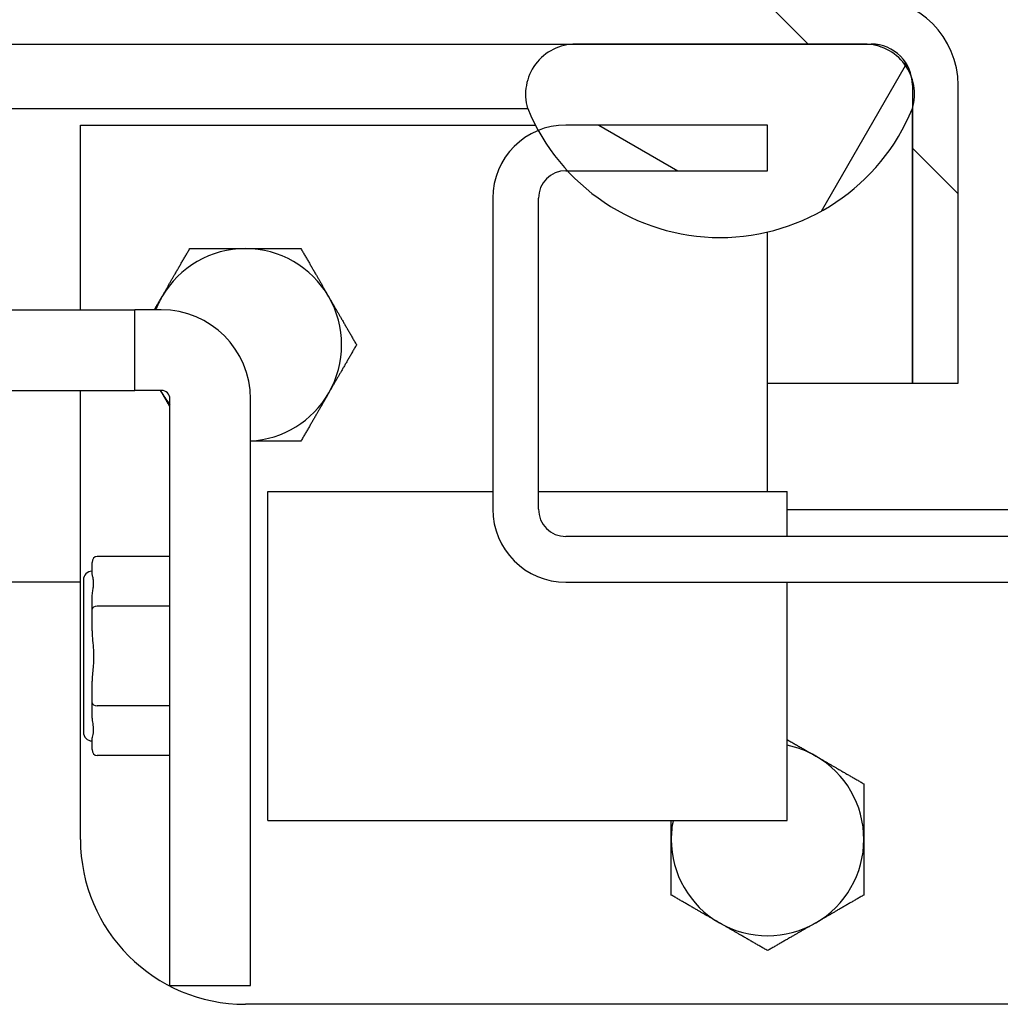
# Model space of a CAD drawing. Extents: x 785 to 1232, y 18 to 306.
# Tile 95 of 232: x 1039.81 to 1042.04, y 106.66 to 108.9. Entities that reach past the tile are written whole.
import ezdxf

# ---------------------------------------------------------------- set-up
doc = ezdxf.new("R2010")
doc.units = 0
doc.header["$LTSCALE"] = 4
doc.header["$MEASUREMENT"] = 0
doc.layers.get('0').update_dxf_attribs({"linetype": 'CONTINUOUS'})
doc.layers.get('DEFPOINTS').update_dxf_attribs({"linetype": 'CONTINUOUS'})
doc.styles.add('ROMANS', font='romans.shx')
doc.dimstyles.new('Default (ANSI)', dxfattribs={"dimscale": 20, "dimtxt": 0.07, "dimasz": 0.07, "dimexe": 0.125, "dimexo": 0.0625, "dimgap": 0.031496, "dimtad": 0, "dimtih": 1, "dimtoh": 1, "dimrnd": 1e-08, "dimzin": 0, "dimdsep": 46, "dimtxsty": 'ROMANS', "dimblk": 'Filled-1', "dimcen": 0.09, "dimdle": 0.393701, "dimclrd": 256, "dimclre": 256, "dimclrt": 256, "dimadec": 0, "dimazin": 0, "dimtfac": 0.928571, "dimtofl": 0, "dimtmove": 0, "dimatfit": 3, "dimfxl": 1, "dimtolj": 1, "dimtzin": 0, "dimlwd": -1, "dimlwe": -1, "dimarcsym": 0})

# ---------------------------------------------------------------- blocks, each defined once
blk = doc.blocks.new('Filled-1')
at = {"color": 0}
for p, q in [((0, 0), (-1, 0.1786)), ((-1, 0.1786), (-1, -0.1786)), ((-1, 0), (0, 0)), ((-1, -0.1786), (0, 0))]:
    blk.add_line(p, q, dxfattribs=at)
at = {"color": 0, "flags": 128}
blk.add_lwpolyline([(-1, -0.1786), (0, 0), (-1, 0.1786), (-1, -0.1786)], dxfattribs=at)
at = {"color": 0}
blk.add_solid([(-1, -0.1786), (0, 0), (-1, 0.1786), (-1, -0.1786)], dxfattribs=at)
blk = doc.blocks.new('*D11')
at = {"transparency": 16777216}
for p, q in [((1040.8879, 109.7467), (1040.8879, 116.1971)), ((1045.1379, 109.7467), (1045.1379, 116.1971)), ((1038.8879, 113.6971), (1036.6472, 113.6971)), ((1047.1379, 113.6971), (1049.1379, 113.6971))]:
    blk.add_line(p, q, dxfattribs=at)
at = {"layer": 'DEFPOINTS', "color": 0, "transparency": 16777216}
for p in [(1045.1379, 113.6971), (1040.8879, 108.4967), (1045.1379, 108.4967)]:
    blk.add_point(p, dxfattribs=at)
at = {"transparency": 16777216, "xscale": 2, "yscale": 2, "zscale": 2}
blk.add_blockref('Filled-1', (1040.8879, 113.6971), dxfattribs=at)
at = {"transparency": 16777216, "xscale": 2, "yscale": 2, "zscale": 2, "rotation": 180}
blk.add_blockref('Filled-1', (1045.1379, 113.6971), dxfattribs=at)
at = {"transparency": 16777216, "insert": (1032.9697, 113.6971), "char_height": 2, "attachment_point": 5, "style": 'ROMANS'}
blk.add_mtext('\\A1;4.25', dxfattribs=at)
blk = doc.blocks.new('*D13')
at = {"transparency": 16777216}
for p, q in [((1008.8254, 109.7154), (1008.8254, 123.9992)), ((1077.2004, 109.7154), (1077.2004, 123.9992)), ((1010.2254, 121.4992), (1032.8527, 121.4992)), ((1075.8004, 121.4992), (1053.173, 121.4992))]:
    blk.add_line(p, q, dxfattribs=at)
at = {"layer": 'DEFPOINTS', "color": 0, "transparency": 16777216}
for p in [(1008.8254, 121.4992), (1008.8254, 108.4654), (1077.2004, 108.4654)]:
    blk.add_point(p, dxfattribs=at)
at = {"transparency": 16777216, "xscale": 1.400000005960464, "yscale": 1.400000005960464, "zscale": 1.400000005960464, "rotation": 180}
blk.add_blockref('Filled-1', (1008.8254, 121.4992), dxfattribs=at)
at = {"transparency": 16777216, "xscale": 1.400000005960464, "yscale": 1.400000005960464, "zscale": 1.400000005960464}
blk.add_blockref('Filled-1', (1077.2004, 121.4992), dxfattribs=at)
at = {"transparency": 16777216, "insert": (1043.0129, 121.4992), "char_height": 1.4, "attachment_point": 5, "style": 'ROMANS'}
blk.add_mtext('\\A1;\\fTahoma|b0|i0;\\H1.8200;(68.37)\\P\\fTahoma|b0|i0;\\H1.8200;OPENING WIDTH', dxfattribs=at)

msp = doc.modelspace()

# ---------------------------------------------------------------- hatches: boundary and pattern name
h = msp.add_hatch()
h.set_pattern_fill('ANSI31', color=256, scale=26, angle=90.0002, style=0)
h.set_pattern_definition([(135.0002, (777.5955, 28.138), (-2.29809, -2.298105), [])])
edge = h.paths.add_edge_path()
edge.add_line((1041.8424, 108.7537), (1041.8424, 108.7007))
edge.add_line((1041.8424, 108.7007), (1041.8424, 108.0764))
edge.add_line((1041.8424, 108.0764), (1041.9464, 108.0764))
edge.add_line((1041.9464, 108.0764), (1041.9464, 108.7537))
edge.add_ellipse((1041.7486, 108.7537), major_axis=(0.1977, 0), ratio=1, start_angle=0, end_angle=90)
edge.add_line((1041.7486, 108.9514), (1007.1441, 108.9514))
edge.add_ellipse((1007.1441, 108.7537), major_axis=(0, 0.1977), ratio=1, start_angle=0, end_angle=90)
edge.add_line((1006.9464, 108.7537), (1006.9464, 108.2014))
edge.add_line((1006.9464, 108.2014), (1007.0504, 108.2014))
edge.add_line((1007.0504, 108.2014), (1007.0504, 108.7537))
edge.add_ellipse((1007.1441, 108.7537), major_axis=(-0.0937, 0), ratio=1, start_angle=270, end_angle=360, ccw=False)
edge.add_line((1007.1441, 108.8474), (1008.2307, 108.8474))
edge.add_line((1008.2307, 108.8474), (1008.887, 108.8474))
edge.add_line((1008.887, 108.8474), (1041.0767, 108.8474))
edge.add_line((1041.0767, 108.8474), (1041.733, 108.8474))
edge.add_line((1041.733, 108.8474), (1041.7486, 108.8474))
edge.add_ellipse((1041.7486, 108.7537), major_axis=(0, 0.0937), ratio=1, start_angle=280.4636, end_angle=360, ccw=False)
edge.add_ellipse((1041.7486, 108.7537), major_axis=(0.0922, 0.017), ratio=1, start_angle=349.5364, end_angle=360, ccw=False)
h = msp.add_hatch()
h.set_pattern_fill('ANSI31', color=256, scale=26, angle=15, style=0)
h.set_pattern_definition([(60, (777.5955, 28.138), (-2.814582, 1.625), [])])
edge = h.paths.add_edge_path()
edge.add_ellipse((1008.5589, 108.8803), major_axis=(-0.4375, -0.1796), ratio=1, start_angle=0, end_angle=18.3897)
edge.add_ellipse((1008.5589, 108.8803), major_axis=(-0.3585, -0.3084), ratio=1, start_angle=0, end_angle=2.0675)
edge.add_ellipse((1008.5589, 108.8803), major_axis=(-0.3471, -0.3212), ratio=1, start_angle=0, end_angle=67.3212)
edge.add_ellipse((1008.5589, 108.8803), major_axis=(0.1625, -0.4441), ratio=1, start_angle=0, end_angle=14.0006)
edge.add_ellipse((1008.5589, 108.8803), major_axis=(0.2651, -0.3916), ratio=1, start_angle=0, end_angle=33.5846)
edge.add_ellipse((1008.887, 108.7333), major_axis=(0.1094, -0.0326), ratio=1, start_angle=0, end_angle=106.5734)
edge.add_line((1008.887, 108.8474), (1008.2307, 108.8474))
edge.add_ellipse((1008.2307, 108.7333), major_axis=(0, 0.1141), ratio=1, start_angle=0, end_angle=106.5734)
edge = h.paths.add_edge_path()
edge.add_ellipse((1041.4049, 108.8803), major_axis=(-0.4375, -0.1796), ratio=1, start_angle=0, end_angle=6.7191)
edge.add_ellipse((1041.4049, 108.8803), major_axis=(-0.4135, -0.2295), ratio=1, start_angle=0, end_angle=13.7381)
edge.add_ellipse((1041.4049, 108.8803), major_axis=(-0.3471, -0.3212), ratio=1, start_angle=0, end_angle=114.9064)
edge.add_ellipse((1041.733, 108.7333), major_axis=(0.1094, -0.0326), ratio=1, start_angle=0, end_angle=35.7005)
edge.add_ellipse((1041.733, 108.7333), major_axis=(0.1078, 0.0374), ratio=1, start_angle=0, end_angle=70.8728)
edge.add_line((1041.733, 108.8474), (1041.0767, 108.8474))
edge.add_ellipse((1041.0767, 108.7333), major_axis=(0, 0.1141), ratio=1, start_angle=0, end_angle=106.5734)
h = msp.add_hatch()
h.set_pattern_fill('ANSI31', color=256, scale=26, angle=105.0002, style=0)
h.set_pattern_definition([(150.0002, (777.5955, 28.138), (-1.624988, -2.81459), [])])
edge = h.paths.add_edge_path()
edge.add_ellipse((1041.0544, 107.7897), major_axis=(-0.1665, 0), ratio=1, start_angle=0, end_angle=90)
edge.add_line((1041.0544, 107.6232), (1042.3044, 107.6232))
edge.add_line((1042.3044, 107.6232), (1043.7214, 107.6232))
edge.add_line((1043.7214, 107.6232), (1044.9714, 107.6232))
edge.add_ellipse((1044.9714, 107.7897), major_axis=(0, -0.1665), ratio=1, start_angle=0, end_angle=90)
edge.add_line((1045.1379, 107.7897), (1045.1379, 108.4967))
edge.add_ellipse((1044.9714, 108.4967), major_axis=(0.1665, 0), ratio=1, start_angle=0, end_angle=67.7734)
edge.add_ellipse((1044.9714, 108.4967), major_axis=(0.063, 0.1541), ratio=1, start_angle=0, end_angle=22.2266)
edge.add_line((1044.9714, 108.6632), (1044.5129, 108.6632))
edge.add_line((1044.5129, 108.6632), (1044.5129, 108.5592))
edge.add_line((1044.5129, 108.5592), (1044.968, 108.5592))
edge.add_line((1044.968, 108.5592), (1044.9714, 108.5592))
edge.add_ellipse((1044.9714, 108.4967), major_axis=(0, 0.0625), ratio=1, start_angle=270, end_angle=360, ccw=False)
edge.add_line((1045.0339, 108.4967), (1045.0339, 107.7897))
edge.add_ellipse((1044.9714, 107.7897), major_axis=(0.0625, 0), ratio=1, start_angle=270, end_angle=360, ccw=False)
edge.add_line((1044.9714, 107.7272), (1041.0544, 107.7272))
edge.add_ellipse((1041.0544, 107.7897), major_axis=(0, -0.0625), ratio=1, start_angle=270, end_angle=360, ccw=False)
edge.add_line((1040.9919, 107.7897), (1040.9919, 108.4967))
edge.add_ellipse((1041.0544, 108.4967), major_axis=(-0.0625, 0), ratio=1, start_angle=270, end_angle=360, ccw=False)
edge.add_line((1041.0544, 108.5592), (1041.0577, 108.5592))
edge.add_line((1041.0577, 108.5592), (1041.5129, 108.5592))
edge.add_line((1041.5129, 108.5592), (1041.5129, 108.6632))
edge.add_line((1041.5129, 108.6632), (1041.0544, 108.6632))
edge.add_ellipse((1041.0544, 108.4967), major_axis=(0, 0.1665), ratio=1, start_angle=0, end_angle=22.2266)
edge.add_ellipse((1041.0544, 108.4967), major_axis=(-0.063, 0.1541), ratio=1, start_angle=0, end_angle=67.7734)
edge.add_line((1040.8879, 108.4967), (1040.8879, 107.7897))

# ---------------------------------------------------------------- linework, layer by layer
for p, q in [((1007.1441, 108.8474), (1041.7486, 108.8474)), ((1041.733, 108.8474), (1041.0767, 108.8474)), ((1041.8424, 108.7537), (1041.8424, 108.0764)), ((1041.9464, 108.0764), (1041.9464, 108.7537)), ((1039.4653, 108.7007), (1040.9049, 108.7007)), ((1040.9049, 108.7007), (1040.9674, 108.7007)), ((1041.8417, 108.699), (1041.8417, 108.0764)), ((1039.9504, 108.6632), (1040.9847, 108.6632)), ((1039.9504, 108.2428), (1039.9504, 108.6632)), ((1041.5129, 108.6632), (1041.0544, 108.6632)), ((1041.5129, 108.5592), (1041.5129, 108.6632)), ((1041.0544, 108.5592), (1041.5129, 108.5592)), ((1040.8879, 108.4967), (1040.8879, 107.7897)), ((1040.9919, 107.7897), (1040.9919, 108.4967)), ((1041.5129, 107.8294), (1041.5129, 108.4199)), ((1039.3666, 108.2428), (1040.074, 108.2428)), ((1040.1343, 108.2428), (1040.074, 108.2428)), ((1040.074, 108.0597), (1040.074, 108.2428)), ((1041.5129, 108.0764), (1041.8417, 108.0764)), ((1041.8424, 108.0764), (1041.9464, 108.0764)), ((1039.3666, 108.0597), (1040.074, 108.0597)), ((1039.9504, 107.0382), (1039.9504, 108.0597)), ((1040.1343, 108.0597), (1040.074, 108.0597)), ((1040.154, 106.7058), (1040.154, 108.04)), ((1040.3371, 106.7058), (1040.3371, 108.04)), ((1040.3764, 107.0813), (1040.3764, 107.8294)), ((1040.3764, 107.8294), (1040.8879, 107.8294)), ((1040.9919, 107.8294), (1041.5575, 107.8294)), ((1041.5575, 107.7272), (1041.5575, 107.8294)), ((1044.4681, 107.7882), (1041.5575, 107.7882)), ((1044.9714, 107.7272), (1041.0544, 107.7272)), ((1040.154, 107.6817), (1039.9886, 107.6817)), ((1039.9768, 107.6435), (1039.9768, 107.6681)), ((1039.9504, 107.6232), (1039.7093, 107.6232)), ((1039.9571, 107.6286), (1039.9571, 107.2821)), ((1041.0544, 107.6232), (1044.9714, 107.6232)), ((1041.5575, 107.0813), (1041.5575, 107.6232)), ((1039.9768, 107.5617), (1039.9768, 107.5863)), ((1039.9768, 107.5126), (1039.9768, 107.5617)), ((1040.154, 107.5685), (1039.9886, 107.5685)), ((1039.9768, 107.349), (1039.9768, 107.3982)), ((1039.9768, 107.3244), (1039.9768, 107.349)), ((1040.154, 107.3422), (1039.9886, 107.3422)), ((1039.9768, 107.2426), (1039.9768, 107.2672)), ((1040.154, 107.229), (1039.9886, 107.229)), ((1040.3764, 107.0813), (1041.5575, 107.0813)), ((1040.154, 106.7058), (1040.3371, 106.7058)), ((1042.1379, 106.6632), (1040.3254, 106.6632))]:
    msp.add_line(p, q)
for centre, radius, start, end in [((1041.7486, 108.7537), 0.1977, 0, 90), ((1041.0767, 108.7333), 0.1141, 90, 196.5734), ((1041.733, 108.7333), 0.1141, 343.4266, 90), ((1041.7486, 108.7537), 0.0937, 0, 90), ((1041.4049, 108.8803), 0.4729, 202.3182, 337.6818), ((1041.0544, 108.4967), 0.1665, 90, 180), ((1041.0544, 108.4967), 0.0625, 90, 180), ((1040.3254, 108.1632), 0.219, 90, 150), ((1040.3254, 108.1632), 0.219, 30, 90), ((1040.3254, 108.1632), 0.219, 150, 158.6897), ((1040.3254, 108.1632), 0.219, 330, 30), ((1040.1343, 108.04), 0.2028, 0, 90), ((1040.3254, 108.1632), 0.219, 208.1981, 210), ((1040.1343, 108.04), 0.0197, 0, 90), ((1040.3254, 108.1632), 0.219, 210, 218.5072), ((1040.3254, 108.1632), 0.219, 273.0616, 330), ((1041.0544, 107.7897), 0.1665, 180, 270), ((1041.0544, 107.7897), 0.0625, 180, 270), ((1039.9768, 107.6286), 0.0197, 90, 180), ((1039.9768, 107.2821), 0.0197, 180, 270), ((1041.5129, 107.0382), 0.219, 60, 78.2308), ((1041.5129, 107.0382), 0.219, 0, 60), ((1041.5129, 107.0382), 0.219, 168.6309, 180), ((1040.3254, 107.0382), 0.375, 180, 270), ((1041.5129, 107.0382), 0.219, 180, 240), ((1041.5129, 107.0382), 0.219, 300, 0), ((1041.5129, 107.0382), 0.219, 240, 300)]:
    msp.add_arc(centre, radius, start, end)
for centre, major_axis, ratio, start_param, end_param in [((1039.9886, 107.6681), (0, 0.0136), 0.866025, 0, 1.570796), ((1039.9886, 107.5617), (-0.0118, 0), 0.57735, 4.712389, 6.283185), ((1039.9886, 107.349), (-0.0118, 0), 0.57735, 0, 1.570796), ((1039.9886, 107.2426), (0, -0.0136), 0.866025, 4.712389, 6.283185)]:
    msp.add_ellipse(centre, major_axis=major_axis, ratio=ratio, start_param=start_param, end_param=end_param)
for points in [[(1041.7486, 108.8474), (1041.7559, 108.8474), (1041.7632, 108.8451), (1041.7706, 108.8408)], [(1041.8294, 108.7943), (1041.828, 108.7988), (1041.8266, 108.8031), (1041.8253, 108.8075)]]:
    msp.add_open_spline(points, degree=3)
for points, weights in [([(1040.1357, 108.2727), (1040.165, 108.3235), (1040.1989, 108.3822)], [1, 1.0379548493, 1]), ([(1040.1989, 108.3822), (1040.2667, 108.3822), (1040.3254, 108.3822)], [1, 1.0379548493, 1]), ([(1040.3254, 108.3822), (1040.384, 108.3822), (1040.4518, 108.3822)], [1, 1.0379548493, 1]), ([(1040.4518, 108.3822), (1040.4857, 108.3235), (1040.515, 108.2727)], [1, 1.0379548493, 1]), ([(1040.1184, 108.2428), (1040.1271, 108.2578), (1040.1357, 108.2727)], [1.01546315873, 1.01081092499, 1]), ([(1040.515, 108.2727), (1040.5444, 108.2218), (1040.5782, 108.1632)], [1, 1.0379548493, 1]), ([(1040.5782, 108.1632), (1040.5444, 108.1045), (1040.515, 108.0537)], [1, 1.0379548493, 1]), ([(1040.1357, 108.0537), (1040.134, 108.0567), (1040.1322, 108.0597)], [1, 1.00216917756, 1.00409041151]), ([(1040.154, 108.022), (1040.1448, 108.0379), (1040.1357, 108.0537)], [1.01598833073, 1.01144580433, 1]), ([(1040.515, 108.0537), (1040.4857, 108.0028), (1040.4518, 107.9442)], [1, 1.0379548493, 1]), ([(1040.4518, 107.9442), (1040.3904, 107.9442), (1040.3371, 107.9442)], [1, 1.03429968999, 1.00660631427]), ([(1041.5575, 107.2653), (1041.5908, 107.246), (1041.6224, 107.2278)], [1.01803493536, 1.02320661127, 1]), ([(1041.6224, 107.2278), (1041.6732, 107.1985), (1041.7319, 107.1646)], [1, 1.0379548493, 1]), ([(1041.7319, 107.1646), (1041.7319, 107.0968), (1041.7319, 107.0382)], [1, 1.0379548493, 1]), ([(1041.2939, 107.0382), (1041.2939, 107.0595), (1041.2939, 107.0813)], [1, 1.01350277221, 1.01739808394]), ([(1041.2939, 106.9117), (1041.2939, 106.9795), (1041.2939, 107.0382)], [1, 1.0379548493, 1]), ([(1041.7319, 107.0382), (1041.7319, 106.9795), (1041.7319, 106.9117)], [1, 1.0379548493, 1]), ([(1041.4034, 106.8485), (1041.3525, 106.8778), (1041.2939, 106.9117)], [1, 1.0379548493, 1]), ([(1041.7319, 106.9117), (1041.6732, 106.8778), (1041.6224, 106.8485)], [1, 1.0379548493, 1]), ([(1041.5129, 106.7853), (1041.4542, 106.8192), (1041.4034, 106.8485)], [1, 1.0379548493, 1]), ([(1041.6224, 106.8485), (1041.5715, 106.8192), (1041.5129, 106.7853)], [1, 1.0379548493, 1])]:
    msp.add_rational_spline(points, weights, degree=2)
for points, knots in [([(1039.9768, 107.5863), (1039.9768, 107.5879), (1039.9769, 107.5895), (1039.9772, 107.5951), (1039.9777, 107.5989), (1039.9787, 107.6062), (1039.9793, 107.6097), (1039.98, 107.6154), (1039.9802, 107.6177), (1039.9803, 107.6215), (1039.9803, 107.623), (1039.9802, 107.6266), (1039.9799, 107.6286), (1039.9791, 107.6339), (1039.9782, 107.6368), (1039.9773, 107.6405), (1039.977, 107.6416), (1039.9768, 107.6429), (1039.9768, 107.6432), (1039.9768, 107.6435)], [-0.8497756, -0.8497756, -0.8497756, -0.8497756, -0.8331294, -0.8331294, -0.7901564, -0.7901564, -0.747117, -0.747117, -0.7163102, -0.7163102, -0.6939878, -0.6939878, -0.6627803, -0.6627803, -0.6058766, -0.6058766, -0.576824, -0.576824, -0.5672053, -0.5672053, -0.5672053, -0.5672053]), ([(1039.9768, 107.5126), (1039.9768, 107.5112), (1039.9768, 107.5099), (1039.977, 107.5047), (1039.9773, 107.5007), (1039.9782, 107.489), (1039.9791, 107.4813), (1039.9799, 107.4689), (1039.9802, 107.4646), (1039.9803, 107.4586), (1039.9803, 107.457), (1039.9803, 107.4554)], [0.5672054, 0.5672054, 0.5672054, 0.5672054, 0.5768241, 0.5768241, 0.6058766, 0.6058766, 0.6627804, 0.6627804, 0.6939879, 0.6939879, 0.705629, 0.705629, 0.705629, 0.705629]), ([(1039.9803, 107.4554), (1039.9803, 107.4539), (1039.9803, 107.4524), (1039.9802, 107.4466), (1039.98, 107.4424), (1039.9793, 107.4324), (1039.9787, 107.4267), (1039.9777, 107.4154), (1039.9772, 107.4099), (1039.9769, 107.4023), (1039.9768, 107.4002), (1039.9768, 107.3982)], [0.705629, 0.705629, 0.705629, 0.705629, 0.7163104, 0.7163104, 0.7471171, 0.7471171, 0.7901566, 0.7901566, 0.8331295, 0.8331295, 0.8497757, 0.8497757, 0.8497757, 0.8497757]), ([(1039.9768, 107.2672), (1039.9768, 107.2677), (1039.9769, 107.2682), (1039.9772, 107.2702), (1039.9777, 107.2719), (1039.9787, 107.2758), (1039.9793, 107.2781), (1039.98, 107.2824), (1039.9802, 107.2843), (1039.9803, 107.2879), (1039.9803, 107.2894), (1039.9802, 107.2933), (1039.9799, 107.2957), (1039.9791, 107.3027), (1039.9782, 107.3075), (1039.9773, 107.3156), (1039.977, 107.3185), (1039.9768, 107.3224), (1039.9768, 107.3234), (1039.9768, 107.3244)], [-0.8497758, -0.8497758, -0.8497758, -0.8497758, -0.8331296, -0.8331296, -0.7901566, -0.7901566, -0.7471171, -0.7471171, -0.7163104, -0.7163104, -0.6939879, -0.6939879, -0.6627804, -0.6627804, -0.6058766, -0.6058766, -0.5768241, -0.5768241, -0.5672055, -0.5672055, -0.5672055, -0.5672055])]:
    msp.add_open_spline(points, degree=3, knots=knots)

# ---------------------------------------------------------------- dimensions: what is measured, and where the dimension line sits
dim = msp.add_linear_dim(base=(1008.8253618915, 121.4992303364), p1=(1077.2003618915, 108.4654159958), p2=(1008.8253618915, 108.4654159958), angle=180, text='\\fTahoma|b0|i0;\\H1.8200;(<>)\\P\\fTahoma|b0|i0;\\H1.8200;OPENING WIDTH', dimstyle='Default (ANSI)', override={"dimgap": 0.031496, "dimtih": 0, "dimtoh": 0, "dimdec": 2, "dimtol": 0, "dimlim": 0, "dimtp": 0, "dimtm": 0, "dimtdec": 2, "dimatfit": 1})
dim.commit()
dim.dimension.update_dxf_attribs({"geometry": '*D13', "text_midpoint": (1043.0128618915, 121.4992303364), "dimtype": 160})
dim = msp.add_linear_dim(base=(1045.1379, 113.6971), p1=(1040.8879, 108.4967), p2=(1045.1379, 108.4967), angle=180, dimstyle='Default (ANSI)', override={"dimtxt": 0.1, "dimasz": 0.1, "dimgap": 0.031496, "dimtih": 0, "dimtoh": 0, "dimdec": 2, "dimtol": 0, "dimlim": 0, "dimtp": 0, "dimtm": 0, "dimtdec": 2, "dimatfit": 1})
dim.commit()
dim.dimension.update_dxf_attribs({"geometry": '*D11', "text_midpoint": (1032.9697, 113.6971), "dimtype": 160})

doc.saveas('drawing.dxf')
